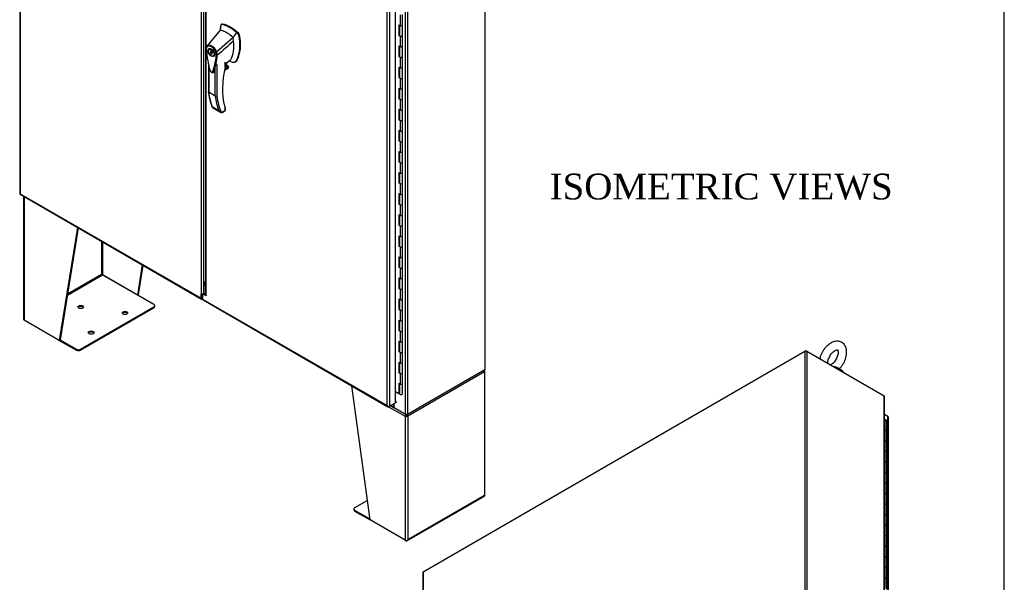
# Model space of a CAD drawing. Header units: inches. Extents: x 1 to 359, y -2 to 239.
# Tile 16 of 17: x 283 to 359, y 159 to 202. Entities that reach past the tile are written whole.
import ezdxf
from ezdxf.enums import TextEntityAlignment as Align

# ---------------------------------------------------------------- set-up
doc = ezdxf.new("R2010")
doc.units = ezdxf.units.IN
doc.header["$MEASUREMENT"] = 0
for name, color, linetype in [('COM50799-1', 7, 'Continuous'), ('COM52279', 7, 'Continuous'), ('COM54578-50', 7, 'Continuous'), ('COM54928-1', 7, 'Continuous'), ('COM56694-1', 7, 'Continuous'), ('COM71160-1', 7, 'Continuous'), ('COM71161-1', 7, 'Continuous'), ('Default', 7, 'Continuous'), ('GSK11033', 7, 'Continuous'), ('HAN13066', 7, 'Continuous'), ('SCS00680', 7, 'Continuous'), ('WAF25362', 7, 'Continuous')]:
    doc.layers.add(name, color=color, linetype=linetype)
doc.styles.add('SEACAD_Times_New_Roman', font='times.ttf')

# ---------------------------------------------------------------- blocks, each defined once
blk = doc.blocks.new('SE5')
at = {"layer": 'COM50799-1', "color": 7, "linetype": 'Continuous'}
for p, q in [((282.893, 231.351), (282.893, 188.845)), ((282.934, 231.254), (282.934, 188.825)), ((296.963, 222.849), (296.963, 181.031)), ((297.165, 181.133), (297.165, 222.58)), ((282.93, 188.779), (296.992, 180.661)), ((282.934, 188.825), (282.934, 188.825)), ((282.934, 188.825), (282.934, 188.825)), ((282.934, 188.825), (282.934, 188.825)), ((282.934, 188.825), (282.934, 188.825)), ((282.934, 188.825), (296.963, 180.726)), ((296.963, 180.726), (296.963, 181.031)), ((297.03, 180.765), (297.03, 181.044)), ((297.165, 181.133), (297.166, 181.135)), ((297.077, 180.675), (297.064, 180.668))]:
    blk.add_line(p, q, dxfattribs=at)
blk.add_arc((296.95, 181.326), 0.294, 272.48217, 312.78873, dxfattribs=at)
for centre, major_axis, start_param, end_param in [((283.036, 188.845), (0.143, 0), 3.141593, 3.27243), ((283.002, 188.903), (0.072, 0.124), 3.010756, 3.141593), ((297.064, 181.192), (-0.101, -0.175), 1.432071, 1.570796), ((297.064, 180.784), (0.072, 0.124), 2.356194, 3.926991)]:
    blk.add_ellipse(centre, major_axis=major_axis, ratio=0.57735, start_param=start_param, end_param=end_param, dxfattribs=at)
for points in [[(282.894, 188.834), (282.896, 188.831), (282.9, 188.829), (282.911, 188.827), (282.915, 188.826), (282.924, 188.825), (282.929, 188.825), (282.934, 188.825)], [(282.921, 188.786), (282.92, 188.789), (282.921, 188.794), (282.924, 188.804), (282.925, 188.808), (282.929, 188.816), (282.931, 188.82), (282.934, 188.825)]]:
    blk.add_open_spline(points, degree=3, knots=[0, 0, 0, 0, 0.5, 0.5, 0.75, 0.75, 1, 1, 1, 1], dxfattribs=at)
at = {"layer": 'COM54578-50', "color": 7, "linetype": 'Continuous'}
for p, q in [((312.376, 202.672), (312.376, 201.855)), ((312.576, 201.903), (312.576, 202.72)), ((312.294, 201.903), (312.294, 201.086)), ((312.294, 201.903), (312.376, 201.855)), ((312.338, 201.878), (312.338, 201.112)), ((312.342, 201.875), (312.342, 201.087)), ((312.576, 201.087), (312.576, 201.903)), ((312.338, 201.112), (312.294, 201.086)), ((312.294, 201.086), (312.376, 201.039)), ((312.338, 201.112), (312.342, 201.109)), ((312.376, 201.039), (312.376, 200.222)), ((312.576, 200.27), (312.576, 201.087)), ((312.294, 200.27), (312.294, 199.453)), ((312.294, 200.27), (312.376, 200.222)), ((312.338, 200.245), (312.338, 199.479)), ((312.342, 200.242), (312.342, 199.454)), ((312.576, 199.454), (312.576, 200.27)), ((312.338, 199.479), (312.294, 199.453)), ((312.294, 199.453), (312.376, 199.406)), ((312.338, 199.479), (312.342, 199.476)), ((312.376, 199.406), (312.376, 198.589)), ((312.576, 198.637), (312.576, 199.454)), ((312.294, 198.637), (312.294, 197.82)), ((312.294, 198.637), (312.376, 198.589)), ((312.338, 198.612), (312.338, 197.846)), ((312.342, 198.609), (312.342, 197.821)), ((312.576, 197.821), (312.576, 198.637)), ((312.338, 197.846), (312.294, 197.82)), ((312.294, 197.82), (312.376, 197.773)), ((312.338, 197.846), (312.342, 197.843)), ((312.376, 197.773), (312.376, 196.956)), ((312.576, 197.004), (312.576, 197.821)), ((312.294, 197.004), (312.294, 196.187)), ((312.294, 197.004), (312.376, 196.956)), ((312.338, 196.979), (312.338, 196.213)), ((312.342, 196.976), (312.342, 196.188)), ((312.576, 196.188), (312.576, 197.004)), ((312.338, 196.213), (312.294, 196.187)), ((312.294, 196.187), (312.376, 196.14)), ((312.338, 196.213), (312.342, 196.21)), ((312.576, 195.371), (312.576, 196.188)), ((312.376, 196.14), (312.376, 195.323)), ((312.294, 195.371), (312.294, 194.555)), ((312.294, 195.371), (312.376, 195.323)), ((312.338, 195.346), (312.338, 194.58)), ((312.342, 195.343), (312.342, 194.555)), ((312.576, 194.555), (312.576, 195.371)), ((312.338, 194.58), (312.294, 194.555)), ((312.294, 194.555), (312.376, 194.507)), ((312.338, 194.58), (312.342, 194.577)), ((312.376, 194.507), (312.376, 193.69)), ((312.576, 193.738), (312.576, 194.555)), ((312.294, 193.738), (312.294, 192.922)), ((312.294, 193.738), (312.376, 193.69)), ((312.338, 193.713), (312.338, 192.947)), ((312.342, 193.71), (312.342, 192.922)), ((312.576, 192.922), (312.576, 193.738)), ((312.338, 192.947), (312.294, 192.922)), ((312.294, 192.922), (312.376, 192.874)), ((312.338, 192.947), (312.342, 192.944)), ((312.376, 192.874), (312.376, 192.057)), ((312.576, 192.105), (312.576, 192.922)), ((312.294, 192.105), (312.294, 191.289)), ((312.294, 192.105), (312.376, 192.057)), ((312.338, 192.08), (312.338, 191.314)), ((312.342, 192.077), (312.342, 191.289)), ((312.576, 191.289), (312.576, 192.105)), ((312.338, 191.314), (312.294, 191.289)), ((312.294, 191.289), (312.376, 191.241)), ((312.338, 191.314), (312.342, 191.311)), ((312.376, 191.241), (312.376, 190.424)), ((312.576, 190.472), (312.576, 191.289)), ((312.294, 190.472), (312.294, 189.656)), ((312.294, 190.472), (312.376, 190.424)), ((312.338, 190.447), (312.338, 189.681)), ((312.342, 190.444), (312.342, 189.656)), ((312.576, 189.656), (312.576, 190.472)), ((312.338, 189.681), (312.294, 189.656)), ((312.294, 189.656), (312.376, 189.608)), ((312.338, 189.681), (312.342, 189.678)), ((312.376, 189.608), (312.376, 188.791)), ((312.576, 188.839), (312.576, 189.656)), ((312.294, 188.839), (312.294, 188.023)), ((312.294, 188.839), (312.376, 188.791)), ((312.338, 188.814), (312.338, 188.048)), ((312.342, 188.811), (312.342, 188.023)), ((312.576, 188.023), (312.576, 188.839)), ((312.338, 188.048), (312.294, 188.023)), ((312.294, 188.023), (312.376, 187.975)), ((312.338, 188.048), (312.342, 188.045)), ((312.376, 187.975), (312.376, 187.158)), ((312.576, 187.206), (312.576, 188.023)), ((312.294, 187.206), (312.294, 186.39)), ((312.294, 187.206), (312.376, 187.158)), ((312.338, 187.181), (312.338, 186.415)), ((312.342, 187.178), (312.342, 186.39)), ((312.576, 186.39), (312.576, 187.206)), ((312.338, 186.415), (312.294, 186.39)), ((312.294, 186.39), (312.376, 186.342)), ((312.338, 186.415), (312.342, 186.412)), ((312.376, 186.342), (312.376, 185.525)), ((312.576, 185.573), (312.576, 186.39)), ((312.294, 185.573), (312.294, 184.757)), ((312.294, 185.573), (312.376, 185.525)), ((312.338, 185.548), (312.338, 184.782)), ((312.342, 185.545), (312.342, 184.757)), ((312.576, 184.757), (312.576, 185.573)), ((312.338, 184.782), (312.294, 184.757)), ((312.294, 184.757), (312.376, 184.709)), ((312.338, 184.782), (312.342, 184.779)), ((312.576, 183.94), (312.576, 184.757)), ((312.376, 184.709), (312.376, 183.892)), ((312.294, 183.94), (312.294, 183.124)), ((312.294, 183.94), (312.376, 183.892)), ((312.338, 183.915), (312.338, 183.149)), ((312.342, 183.912), (312.342, 183.124)), ((312.576, 183.124), (312.576, 183.94)), ((312.338, 183.149), (312.294, 183.124)), ((312.294, 183.124), (312.376, 183.076)), ((312.338, 183.149), (312.342, 183.146)), ((312.376, 183.076), (312.376, 182.259)), ((312.576, 182.307), (312.576, 183.124)), ((312.294, 182.307), (312.294, 181.491)), ((312.294, 182.307), (312.376, 182.259)), ((312.338, 182.282), (312.338, 181.516)), ((312.342, 182.279), (312.342, 181.491)), ((312.576, 181.491), (312.576, 182.307)), ((312.338, 181.516), (312.294, 181.491)), ((312.294, 181.491), (312.376, 181.443)), ((312.338, 181.516), (312.342, 181.513)), ((312.376, 181.443), (312.376, 180.626)), ((312.576, 180.674), (312.576, 181.491)), ((312.294, 180.674), (312.294, 179.858)), ((312.294, 180.674), (312.376, 180.626)), ((312.338, 180.649), (312.338, 179.883)), ((312.342, 180.646), (312.342, 179.858)), ((312.576, 179.858), (312.576, 180.674)), ((312.338, 179.883), (312.294, 179.858)), ((312.294, 179.858), (312.376, 179.81)), ((312.338, 179.883), (312.342, 179.88)), ((312.376, 179.81), (312.376, 178.993)), ((312.576, 179.041), (312.576, 179.858)), ((312.294, 179.041), (312.294, 178.225)), ((312.294, 179.041), (312.376, 178.993)), ((312.338, 179.016), (312.338, 178.25)), ((312.342, 179.013), (312.342, 178.225)), ((312.576, 178.225), (312.576, 179.041)), ((312.338, 178.25), (312.294, 178.225)), ((312.294, 178.225), (312.376, 178.177)), ((312.338, 178.25), (312.342, 178.247)), ((312.376, 178.177), (312.376, 177.361)), ((312.576, 177.408), (312.576, 178.225)), ((312.294, 177.408), (312.294, 176.592)), ((312.294, 177.408), (312.376, 177.361)), ((312.338, 177.383), (312.338, 176.617)), ((312.342, 177.38), (312.342, 176.592)), ((312.576, 176.592), (312.576, 177.408)), ((312.338, 176.617), (312.294, 176.592)), ((312.294, 176.592), (312.376, 176.544)), ((312.338, 176.617), (312.342, 176.614)), ((312.376, 176.544), (312.376, 175.728)), ((312.576, 175.775), (312.576, 176.592)), ((312.294, 175.775), (312.294, 174.959)), ((312.294, 175.775), (312.376, 175.728)), ((312.338, 175.75), (312.338, 174.984)), ((312.342, 175.747), (312.342, 174.959)), ((312.576, 174.959), (312.576, 175.775)), ((312.338, 174.984), (312.294, 174.959)), ((312.294, 174.959), (312.376, 174.911)), ((312.338, 174.984), (312.342, 174.981)), ((312.376, 174.911), (312.376, 174.095)), ((312.576, 174.142), (312.576, 174.959)), ((312.294, 174.142), (312.294, 173.326)), ((312.294, 174.142), (312.376, 174.095)), ((312.338, 174.117), (312.338, 173.351)), ((312.342, 174.114), (312.342, 173.326)), ((312.576, 173.326), (312.576, 174.142)), ((312.294, 173.326), (312.033, 173.476)), ((312.338, 173.351), (312.294, 173.326)), ((312.342, 173.586), (312.338, 173.589))]:
    blk.add_line(p, q, dxfattribs=at)
for centre, start_param in [((312.459, 201.903), 0.785398), ((312.459, 201.903), 0.785398), ((312.459, 201.087), 0), ((312.459, 201.087), 0.785398), ((312.459, 200.27), 0.785398), ((312.459, 200.27), 0.785398), ((312.459, 199.454), 0), ((312.459, 199.454), 0.785398), ((312.459, 198.637), 0.785398), ((312.459, 198.637), 0.785398), ((312.459, 197.821), 0), ((312.459, 197.821), 0.785398), ((312.459, 197.004), 0.785398), ((312.459, 197.004), 0.785398), ((312.459, 196.188), 0), ((312.459, 196.188), 0.785398), ((312.459, 195.371), 0.785398), ((312.459, 195.371), 0.785398), ((312.459, 194.555), 0), ((312.459, 194.555), 0.785398), ((312.459, 193.738), 0.785398), ((312.459, 193.738), 0.785398), ((312.459, 192.922), 0), ((312.459, 192.922), 0.785398), ((312.459, 192.105), 0.785398), ((312.459, 192.105), 0.785398), ((312.459, 191.289), 0), ((312.459, 191.289), 0.785398), ((312.459, 190.472), 0.785398), ((312.459, 190.472), 0.785398), ((312.459, 189.656), 0), ((312.459, 189.656), 0.785398), ((312.459, 188.839), 0.785398), ((312.459, 188.839), 0.785398), ((312.459, 188.023), 0), ((312.459, 188.023), 0.785398), ((312.459, 187.206), 0.785398), ((312.459, 187.206), 0.785398), ((312.459, 186.39), 0), ((312.459, 186.39), 0.785398), ((312.459, 185.573), 0.785398), ((312.459, 185.573), 0.785398), ((312.459, 184.757), 0), ((312.459, 184.757), 0.785398), ((312.459, 183.94), 0.785398), ((312.459, 183.94), 0.785398), ((312.459, 183.124), 0), ((312.459, 183.124), 0.785398), ((312.459, 182.307), 0.785398), ((312.459, 182.307), 0.785398), ((312.459, 181.491), 0), ((312.459, 181.491), 0.785398), ((312.459, 180.674), 0.785398), ((312.459, 180.674), 0.785398), ((312.459, 179.858), 0), ((312.459, 179.858), 0.785398), ((312.459, 179.041), 0.785398), ((312.459, 179.041), 0.785398), ((312.459, 178.225), 0), ((312.459, 178.225), 0.785398), ((312.459, 177.408), 0.785398), ((312.459, 177.408), 0.785398), ((312.459, 176.592), 0), ((312.459, 176.592), 0.785398), ((312.459, 175.775), 0.785398), ((312.459, 175.775), 0.785398), ((312.459, 174.959), 0), ((312.459, 174.959), 0.785398), ((312.459, 174.142), 0.785398), ((312.459, 174.142), 0.785398), ((312.459, 173.326), 0)]:
    blk.add_ellipse(centre, major_axis=(-0.117, 0), ratio=0.57735, start_param=start_param, end_param=3.141593, dxfattribs=at)
at = {"layer": 'COM54928-1', "color": 7, "linetype": 'Continuous'}
for p, q in [((283.195, 188.626), (283.195, 179.094)), ((283.237, 188.602), (283.237, 179.036)), ((287.373, 186.214), (285.964, 177.461)), ((287.429, 186.182), (286.032, 177.5)), ((289.246, 185.133), (289.246, 182.583)), ((289.313, 185.094), (289.313, 182.544)), ((292.041, 180.969), (292.416, 183.303)), ((292.108, 181.008), (292.472, 183.27)), ((286.59, 180.971), (289.313, 182.543)), ((286.604, 181.058), (289.246, 182.583)), ((289.313, 182.544), (292.041, 180.969)), ((293.299, 180.242), (289.313, 182.543)), ((292.041, 180.969), (292.108, 181.008)), ((293.363, 180.075), (293.363, 180.153)), ((287.601, 176.773), (293.299, 180.063)), ((287.601, 176.696), (293.299, 179.985)), ((293.299, 179.985), (293.299, 180.063)), ((285.964, 177.461), (283.237, 179.036)), ((286.032, 177.5), (285.964, 177.461)), ((285.964, 177.461), (287.29, 176.696)), ((286.032, 177.5), (287.29, 176.773)), ((287.29, 176.696), (287.29, 176.773)), ((287.601, 176.773), (287.601, 176.696)), ((318.921, 175.014), (312.98, 171.584)), ((318.885, 175.11), (318.921, 175.131)), ((318.921, 175.131), (318.921, 175.131)), ((318.921, 175.014), (318.921, 165.45)), ((318.963, 165.469), (318.963, 175.072)), ((310.05, 163.555), (308.642, 173.935)), ((311.495, 172.325), (312.778, 171.584)), ((312.845, 171.623), (312.778, 171.584)), ((312.778, 171.584), (312.778, 161.98)), ((312.778, 171.584), (312.778, 171.584)), ((312.852, 171.651), (312.799, 171.667)), ((312.845, 171.623), (312.845, 171.623)), ((312.906, 171.651), (312.959, 171.667)), ((312.913, 171.623), (312.98, 171.584)), ((312.98, 171.584), (312.98, 162.019)), ((309.845, 165.069), (308.859, 164.5)), ((312.916, 161.934), (318.925, 165.404)), ((318.921, 165.45), (312.98, 162.019)), ((308.795, 164.41), (308.795, 164.332)), ((308.859, 164.32), (310.039, 163.639)), ((308.859, 164.32), (308.859, 164.243)), ((308.859, 164.243), (310.05, 163.555)), ((312.778, 161.98), (310.05, 163.555)), ((312.778, 161.98), (312.845, 161.942)), ((312.94, 161.964), (312.94, 161.964))]:
    blk.add_line(p, q, dxfattribs=at)
for centre, radius, start, end in [((318.715, 174.911), 0.263, 45.1814, 61.76862), ((313.064, 171.641), 0.267, 158.09453, 174.28289), ((312.955, 171.719), 0.118, 177.20987, 195.45885), ((313.3, 171.793), 0.47, 190.79084, 197.62229), ((312.458, 171.793), 0.47, 342.37773, 349.20914), ((312.802, 171.719), 0.118, 344.54115, 2.59236), ((312.693, 171.641), 0.267, 5.71709, 21.89019)]:
    blk.add_arc(centre, radius, start, end, dxfattribs=at)
for centre, major_axis, ratio, start_param, end_param in [((289.279, 182.563), (0.048, -0.0277), 0.000711, 0.785808, 2.356604), ((289.279, 182.563), (0.048, -0.0277), 0.000711, 3.926581, 5.497377), ((293.143, 180.153), (-0.22, 0), 0.57735, 2.356194, 3.926991), ((287.622, 179.973), (-0.219, 0), 0.57735, 3.454092, 5.970686), ((291.057, 179.508), (-0.218, 0), 0.57735, 3.454092, 5.970686), ((293.143, 180.075), (-0.22, 0), 0.57735, 2.356194, 3.141593), ((283.338, 179.094), (0.143, 0), 0.57735, 3.141593, 3.926991), ((288.428, 177.99), (-0.219, 0), 0.57735, 3.454092, 5.970686), ((287.446, 176.863), (-0.22, 0), 0.57735, 0.785398, 2.356194), ((287.446, 176.785), (0.22, 0), 0.57735, 3.926991, 5.497787), ((318.82, 175.072), (0.072, -0.124), 0.57735, 0.785398, 1.44136), ((318.82, 175.072), (0.072, 0.124), 0.57735, 5.497787, 6.024791), ((318.82, 175.072), (-0.143, 0), 0.57735, 2.356194, 3.926991), ((312.879, 171.642), (-0.072, -0.124), 0.57735, 4.841825, 5.497787), ((312.879, 171.642), (-0.143, 0), 0.57735, 0.785398, 2.356194), ((312.879, 171.642), (-0.024, -0.0416), 0.57735, 4.841825, 5.497787), ((312.879, 171.642), (-0.048, 0), 0.57735, 0.785398, 2.356194), ((312.879, 171.642), (0.024, -0.0416), 0.57735, 0.785398, 1.44136), ((312.879, 171.642), (0.072, -0.124), 0.57735, 0.785398, 1.44136), ((318.82, 165.508), (0.143, -0.082), 0.000711, -0.784988, -0.442678), ((318.82, 165.508), (0.143, -0.083), 0.000711, 0.442678, 0.784988), ((318.854, 165.527), (-0.071, 0.124), 0.57735, 3.141593, 3.58468), ((318.82, 165.469), (-0.143, 0), 0.57735, 2.698505, 3.141593), ((309.015, 164.41), (0.22, 0), 0.57735, 2.356194, 3.926991), ((309.015, 164.332), (0.22, 0), 0.57735, 3.141593, 3.926991), ((312.879, 162.039), (-0.143, 0), 0.57735, 0.785398, 2.013884), ((312.845, 162.058), (-0.071, 0.124), 0.57735, 2.356194, 3.58468), ((312.879, 162.078), (-0.101, -0.175), 0.577824, 1.228897, 1.571207), ((312.879, 162.078), (-0.101, -0.175), 0.577824, 1.228075, 1.570385)]:
    blk.add_ellipse(centre, major_axis=major_axis, ratio=ratio, start_param=start_param, end_param=end_param, dxfattribs=at)
for centre in [(287.622, 180.051), (291.057, 179.585), (288.428, 178.067)]:
    blk.add_ellipse(centre, major_axis=(-0.218, 0), ratio=0.57735, dxfattribs=at)
at = {"layer": 'COM56694-1', "color": 7, "linetype": 'Continuous'}
for p, q in [((297.3, 222.535), (297.3, 181.025)), ((297.342, 200.022), (297.342, 222.523)), ((311.37, 172.408), (311.37, 214.836)), ((311.572, 214.876), (311.572, 172.369)), ((312.033, 172.635), (312.033, 215.142)), ((297.342, 180.92), (297.342, 199.988)), ((297.165, 181.022), (297.077, 180.971)), ((297.077, 180.971), (297.077, 180.66)), ((297.232, 181.06), (297.165, 181.022)), ((297.342, 180.92), (297.165, 181.022)), ((297.301, 181.021), (297.232, 181.06)), ((297.077, 180.66), (311.37, 172.408)), ((297.106, 180.595), (311.433, 172.323)), ((311.572, 172.369), (312.033, 172.635)), ((312.033, 172.751), (312.067, 172.732)), ((312.067, 172.732), (312.033, 172.713)), ((312.067, 172.654), (312.033, 172.635)), ((312.067, 172.654), (312.067, 172.732)), ((311.37, 172.408), (311.37, 172.408)), ((311.37, 172.408), (311.37, 172.408)), ((311.37, 172.408), (311.37, 172.408)), ((311.37, 172.408), (311.37, 172.408)), ((311.37, 172.408), (311.37, 172.408)), ((311.44, 172.352), (311.425, 172.329)), ((311.572, 172.369), (311.505, 172.33))]:
    blk.add_line(p, q, dxfattribs=at)
for centre, radius, start, end in [((297.454, 181.025), 0.154, 180, 223.04754), ((311.565, 172.579), 0.26, 221.3936, 244.29429), ((311.53, 172.461), 0.169, 198.56886, 231.33198)]:
    blk.add_arc(centre, radius, start, end, dxfattribs=at)
for centre, major_axis, start_param, end_param in [((297.178, 180.719), (0.072, 0.124), 2.356194, 3.141593), ((311.505, 172.447), (0.072, 0.124), 3.010756, 3.926991), ((311.471, 172.427), (0.143, 0), 4.581552, 5.497787)]:
    blk.add_ellipse(centre, major_axis=major_axis, ratio=0.57735, start_param=start_param, end_param=end_param, dxfattribs=at)
at = {"layer": 'COM71160-1', "color": 7, "linetype": 'Continuous'}
for p, q in [((318.946, 219.279), (318.946, 175.204)), ((318.977, 175.248), (318.977, 219.323)), ((312.803, 171.745), (312.803, 215.821)), ((312.955, 215.821), (312.955, 171.745)), ((312.955, 171.745), (318.946, 175.204)), ((311.928, 172.25), (311.928, 172.574)), ((311.928, 172.25), (312.803, 171.745))]:
    blk.add_line(p, q, dxfattribs=at)
for centre, major_axis, start_param, end_param in [((318.869, 175.248), (-0.108, 0), 2.356194, 3.141593), ((312.879, 171.789), (0.108, 0), 3.926991, 5.497787)]:
    blk.add_ellipse(centre, major_axis=major_axis, ratio=0.57735, start_param=start_param, end_param=end_param, dxfattribs=at)
at = {"layer": 'COM71161-1', "color": 7, "linetype": 'Continuous'}
for p, q in [((311.907, 172.292), (311.907, 172.562)), ((311.641, 172.409), (311.929, 172.243)), ((311.673, 172.427), (311.907, 172.292)), ((312.879, 171.701), (312.803, 171.745)), ((312.955, 171.745), (312.879, 171.701)), ((312.879, 171.727), (312.879, 171.701))]:
    blk.add_line(p, q, dxfattribs=at)
blk.add_ellipse((311.983, 172.336), major_axis=(0.054, 0.0935), ratio=0.57735, start_param=2.356194, end_param=3.48143, dxfattribs=at)
at = {"layer": 'GSK11033', "color": 7, "linetype": 'Continuous'}
for p, q in [((297.3, 182.085), (297.166, 181.787)), ((297.166, 181.787), (297.3, 181.71)), ((297.166, 181.787), (297.166, 181.135)), ((297.132, 181.095), (297.132, 181.003))]:
    blk.add_line(p, q, dxfattribs=at)
at = {"layer": 'HAN13066', "color": 7, "linetype": 'Continuous'}
for p, q in [((298.483, 201.849), (298.433, 201.502)), ((298.493, 201.891), (298.483, 201.849)), ((298.573, 201.958), (298.514, 201.924)), ((298.548, 201.93), (298.605, 201.963)), ((298.433, 201.502), (297.427, 200.279)), ((299.433, 200.925), (298.16, 199.789)), ((299.819, 201.196), (299.692, 201.318)), ((299.819, 201.196), (299.876, 201.229)), ((299.874, 201.094), (299.931, 201.127)), ((297.426, 200.278), (297.399, 200.245)), ((297.683, 200.073), (297.595, 200.022)), ((297.776, 199.928), (297.714, 199.963)), ((297.714, 199.963), (297.714, 199.853)), ((297.714, 199.853), (297.776, 199.889)), ((297.802, 199.757), (297.714, 199.706)), ((297.802, 199.729), (297.714, 199.678)), ((297.714, 199.706), (297.714, 199.678)), ((297.714, 199.678), (297.776, 199.642)), ((297.776, 199.817), (297.776, 199.928)), ((297.776, 199.671), (297.808, 199.689)), ((297.776, 199.642), (297.776, 199.671)), ((297.802, 199.757), (297.802, 199.729)), ((297.802, 199.729), (297.815, 199.721)), ((297.895, 199.502), (297.983, 199.553)), ((298.211, 199.554), (298.213, 199.555)), ((297.517, 198.918), (297.517, 196.73)), ((297.543, 198.785), (297.543, 196.692)), ((298.059, 196.394), (298.059, 198.574)), ((298.187, 198.829), (298.187, 196.398)), ((298.768, 198.387), (299.036, 198.542)), ((298.77, 198.399), (299.068, 198.57)), ((299.096, 198.64), (298.783, 198.459)), ((298.796, 198.515), (299.078, 198.678)), ((298.829, 198.661), (298.947, 198.729)), ((298.83, 198.665), (298.83, 199.006)), ((298.848, 198.907), (299.22, 199.175)), ((298.848, 198.689), (298.848, 198.987)), ((298.947, 198.729), (298.947, 198.978)), ((298.956, 198.741), (298.956, 198.984)), ((299.078, 198.678), (298.956, 198.748)), ((299.598, 199.044), (299.657, 199.078)), ((299.706, 199.158), (299.762, 199.19)), ((298.059, 196.394), (297.543, 196.692)), ((297.808, 195.57), (298.324, 195.272)), ((297.836, 195.499), (298.462, 195.137)), ((298.824, 195.523), (298.785, 195.658)), ((298.809, 195.281), (298.809, 195.48)), ((298.835, 195.301), (298.835, 195.462)), ((298.521, 195.115), (298.809, 195.281)), ((298.591, 195.125), (298.805, 195.249))]:
    blk.add_line(p, q, dxfattribs=at)
for centre, radius, start, end in [((298.54, 201.883), 0.0478, 80.57156, 170.09371), ((296.973, 200.371), 2.99, 336.06491, 13.99549), ((299.669, 201.05), 0.21, 12.12422, 44.31154), ((297.691, 200.069), 0.337, 153.45406, 184.20608), ((297.678, 200.014), 0.32, 141.11203, 182.47497), ((297.691, 200.069), 0.337, 141.55217, 146.85821), ((293.241, 199.918), 4.984, 340.56542, 355.82537), ((298.082, 199.952), 0.181, 272.98106, 295.53925), ((297.423, 199.54), 0.708, 1.4293, 19.06819), ((298.175, 199.639), 0.0931, 241.17241, 292.54547), ((297.457, 199.514), 0.755, 2.98151, 21.32136), ((298.788, 198.689), 0.06, 346.46287, 0), ((298.974, 198.643), 0.119, 301.76301, 322.50066), ((299.058, 198.645), 0.0385, 352.48421, 59.47215), ((297.835, 195.956), 3.418, 65.17768, 67.5781), ((301.923, 197.186), 4.43, 185.83924, 201.99929), ((298.119, 196.512), 0.133, 243.40997, 300.79876), ((298.634, 195.454), 0.36, 210.45213, 251.46621), ((298.376, 195.178), 0.158, 335.6435, 336.40064), ((298.775, 195.301), 0.06, 300, 0)]:
    blk.add_arc(centre, radius, start, end, dxfattribs=at)
for centre, major_axis, ratio, start_param, end_param in [((301.044, 199.674), (-1.861, 3.223), 0.57735, 0.554197, 0.654252), ((299.184, 199.585), (-1.292, 2.238), 0.57735, 5.216072, 5.852948), ((298.635, 201.849), (0.062, -0.108), 0.57735, 2.711356, 3.141593), ((299.24, 199.617), (-1.292, 2.238), 0.57735, 5.142626, 5.852948), ((298.933, 199.44), (-1.142, 1.979), 0.57735, -0.49151, -0.47064), ((298.933, 199.44), (-1.142, 1.979), 0.57735, -0.533193, -0.49151), ((298.933, 199.44), (-1.142, 1.979), 0.57735, 5.183029, 5.749992), ((297.072, 201.678), (1.711, -2.963), 0.57735, 0.961917, 1.005578), ((297.072, 201.678), (1.711, -2.963), 0.57735, 0.934083, 0.961917), ((297.38, 201.855), (1.861, -3.223), 0.57735, 0.347274, 1.032882), ((299.845, 201.151), (0.063, -0.108), 0.57735, 1.032882, 2.001033), ((297.833, 199.813), (0.175, -0.303), 0.57735, 3.396895, 3.682808), ((297.072, 201.678), (1.711, -2.963), 0.57735, 0.347274, 0.9125), ((297.072, 201.678), (1.711, -2.963), 0.57735, 0.9125, 0.934083), ((297.745, 199.762), (0.05, -0.0866), 0.57735, 2.809011, 5.044971), ((297.833, 199.813), (0.05, -0.0866), 0.57735, 3.474174, 5.044971), ((297.745, 199.762), (-0.05, 0.0866), 0.57735, 2.809011, 5.044971), ((297.833, 199.813), (0.175, -0.303), 0.57735, 5.74197, 6.027883), ((298.975, 199.55), (-0.225, 0.39), 0.57735, 3.22248, 3.488867), ((303.189, 199.556), (-3.239, -5.609), 0.57735, 5.185461, 5.762873), ((298.788, 198.689), (-0.06, 0), 0.57735, 2.356194, 3.141593), ((298.788, 198.689), (-0.0583, 0.014), 0.372014, 2.470308, 3.141593), ((298.783, 198.801), (-0.101, -0.175), 0.57735, 1.252561, 2.851005), ((298.773, 198.807), (-0.094, -0.162), 0.57735, 1.387509, 2.781229), ((298.926, 198.741), (-0.03, 0), 0.57735, 2.356194, 3.141593), ((299.01, 198.615), (-0.062, -0.108), 0.57735, 1.492881, 2.113829), ((299.226, 199.695), (0.375, -0.65), 0.57735, -0.71714, -0.516378), ((299.226, 199.695), (-0.375, 0.65), 0.57735, 2.625215, 3.488867), ((299.282, 199.728), (-0.375, 0.65), 0.57735, 3.141593, 3.488867), ((302.734, 200.452), (-3.7, -6.408), 0.57735, -0.658671, -0.441314), ((303.25, 200.154), (-3.7, -6.408), 0.57735, -0.658671, -0.441314), ((303.313, 200.117), (-3.655, -6.33), 0.57735, 5.625294, 5.881649), ((303.189, 199.556), (-3.239, -5.609), 0.57735, -0.520312, -0.488515), ((298.767, 195.505), (-0.0573, -0.0179), 0.720992, 2.15675, 3.142455), ((298.745, 195.318), (-0.0623, 0.0676), 0.368973, 3.059018, 3.844416), ((298.745, 195.318), (-0.0897, 0.0201), 0.368973, 2.438769, 3.224167)]:
    blk.add_ellipse(centre, major_axis=major_axis, ratio=ratio, start_param=start_param, end_param=end_param, dxfattribs=at)
for major_axis in [(0.175, -0.303), (0.15, -0.26)]:
    blk.add_ellipse((297.745, 199.762), major_axis=major_axis, ratio=0.57735, dxfattribs=at)
for points in [[(298.436, 201.577), (298.432, 201.549), (298.428, 201.52), (298.424, 201.492)], [(299.692, 201.318), (299.605, 201.187), (299.519, 201.056), (299.433, 200.925)], [(299.472, 200.646), (299.052, 200.282), (298.632, 199.919), (298.213, 199.555)], [(297.942, 198.259), (297.937, 198.243), (297.928, 198.231), (297.917, 198.222)]]:
    blk.add_open_spline(points, degree=3, dxfattribs=at)
for points, knots in [([(297.355, 200.044), (297.35, 200.041), (297.346, 200.038), (297.342, 200.03), (297.341, 200.026), (297.341, 200.019), (297.342, 200.018), (297.344, 200.014), (297.345, 200.012), (297.348, 200.008), (297.35, 200.006), (297.354, 200.003), (297.356, 200.002), (297.359, 200)], [0, 0, 0, 0, 0.25, 0.25, 0.5, 0.5, 0.625, 0.625, 0.75, 0.75, 0.875, 0.875, 1, 1, 1, 1]), ([(297.359, 200), (297.379, 199.714), (297.416, 199.422), (297.497, 198.976), (297.528, 198.825), (297.581, 198.598), (297.6, 198.522), (297.626, 198.426), (297.631, 198.407), (297.645, 198.368), (297.654, 198.349), (297.688, 198.296), (297.717, 198.267), (297.76, 198.243), (297.773, 198.238), (297.786, 198.236)], [0, 0, 0, 0, 0.25, 0.25, 0.375, 0.375, 0.4375, 0.4375, 0.453125, 0.453125, 0.46875, 0.46875, 0.5, 0.5, 0.5136452, 0.5136452, 0.5136452, 0.5136452]), ([(297.427, 200.279), (297.42, 200.271), (297.417, 200.26), (297.418, 200.237), (297.422, 200.225), (297.429, 200.215)], [0, 0, 0, 0, 0.5, 0.5, 1, 1, 1, 1]), ([(297.427, 200.279), (297.449, 200.3), (297.475, 200.316), (297.532, 200.336), (297.563, 200.34), (297.63, 200.336), (297.666, 200.329), (297.738, 200.302), (297.775, 200.282), (297.847, 200.234), (297.883, 200.204), (297.952, 200.137), (297.985, 200.099), (298.046, 200.018), (298.073, 199.974), (298.122, 199.883), (298.143, 199.836), (298.16, 199.789)], [0, 0, 0, 0, 0.125, 0.125, 0.25, 0.25, 0.375, 0.375, 0.5, 0.5, 0.625, 0.625, 0.75, 0.75, 0.875, 0.875, 1, 1, 1, 1]), ([(298.092, 199.771), (298.076, 199.814), (298.058, 199.856), (298.03, 199.907), (298.024, 199.918), (298.012, 199.938), (298.006, 199.948), (297.987, 199.977), (297.974, 199.996), (297.947, 200.033), (297.932, 200.051), (297.91, 200.076), (297.903, 200.085), (297.887, 200.101), (297.88, 200.109), (297.841, 200.147), (297.808, 200.173), (297.742, 200.217), (297.709, 200.234), (297.669, 200.25), (297.661, 200.253), (297.644, 200.257), (297.636, 200.26), (297.613, 200.265), (297.597, 200.267), (297.567, 200.269), (297.553, 200.268), (297.525, 200.265), (297.511, 200.261), (297.472, 200.248), (297.449, 200.234), (297.429, 200.215)], [0, 0, 0, 0, 0.125, 0.125, 0.15625, 0.15625, 0.1875, 0.1875, 0.25, 0.25, 0.3125, 0.3125, 0.34375, 0.34375, 0.375, 0.375, 0.5, 0.5, 0.625, 0.625, 0.65625, 0.65625, 0.6875, 0.6875, 0.75, 0.75, 0.8125, 0.8125, 0.875, 0.875, 1, 1, 1, 1]), ([(297.786, 198.236), (297.801, 198.232), (297.816, 198.234), (297.839, 198.245), (297.849, 198.253), (297.862, 198.277), (297.866, 198.291), (297.891, 198.357), (297.91, 198.412), (297.962, 198.578), (297.993, 198.693), (298.073, 199.046), (298.11, 199.295), (298.13, 199.558)], [0.5136452, 0.5136452, 0.5136452, 0.5136452, 0.53125, 0.53125, 0.546875, 0.546875, 0.5625, 0.5625, 0.625, 0.625, 0.75, 0.75, 1, 1, 1, 1]), ([(297.792, 198.21), (297.795, 198.208), (297.815, 198.196), (297.857, 198.197), (297.9, 198.207), (297.913, 198.221), (297.916, 198.224)], [0, 0, 0, 0, 0.068037, 0.517525, 0.917429, 1, 1, 1, 1]), ([(297.543, 196.692), (297.539, 196.694), (297.535, 196.697), (297.529, 196.703), (297.526, 196.706), (297.521, 196.712), (297.52, 196.716), (297.517, 196.723), (297.517, 196.726), (297.517, 196.73)], [0, 0, 0, 0, 0.125, 0.125, 0.25, 0.25, 0.375, 0.375, 0.4994523, 0.4994523, 0.4994523, 0.4994523]), ([(297.812, 195.524), (297.81, 195.529), (297.809, 195.533), (297.807, 195.543), (297.807, 195.548), (297.807, 195.559), (297.807, 195.564), (297.808, 195.57)], [0.6117466, 0.6117466, 0.6117466, 0.6117466, 0.75, 0.75, 0.875, 0.875, 1, 1, 1, 1]), ([(298.835, 195.461), (298.835, 195.462), (298.835, 195.462), (298.834, 195.463), (298.831, 195.465), (298.822, 195.471), (298.816, 195.475), (298.809, 195.48)], [0.4406417, 0.4406417, 0.4406417, 0.4406417, 0.5, 0.5, 0.75, 0.75, 1, 1, 1, 1]), ([(298.835, 195.462), (298.835, 195.462), (298.836, 195.467), (298.833, 195.488), (298.829, 195.506), (298.823, 195.523)], [0, 0, 0, 0, 0.010769, 0.221303, 1, 1, 1, 1]), ([(298.52, 195.113), (298.535, 195.11), (298.549, 195.11), (298.567, 195.114), (298.573, 195.116), (298.583, 195.12), (298.586, 195.122), (298.59, 195.124)], [0, 0, 0, 0, 0.25, 0.25, 0.375, 0.375, 0.4533737, 0.4533737, 0.4533737, 0.4533737])]:
    blk.add_open_spline(points, degree=3, knots=knots, dxfattribs=at)
blk = doc.blocks.new('SE6')
at = {"layer": 'COM50799-1', "color": 7, "linetype": 'Continuous'}
for p, q in [((350.192, 171.573), (349.945, 171.716)), ((350.192, 129.067), (350.192, 171.573)), ((350.234, 129.008), (350.234, 171.515))]:
    blk.add_line(p, q, dxfattribs=at)
blk.add_ellipse((350.091, 171.515), major_axis=(-0.143, 0), ratio=0.57735, start_param=3.141593, end_param=3.926991, dxfattribs=at)
at = {"layer": 'COM52279', "color": 7, "linetype": 'Continuous'}
for p, q in [((343.771, 176.615), (343.847, 176.659)), ((343.847, 176.659), (343.923, 176.615)), ((343.847, 176.633), (343.847, 176.659))]:
    blk.add_line(p, q, dxfattribs=at)
at = {"layer": 'COM54578-50', "color": 7, "linetype": 'Continuous'}
for p, q in [((349.945, 171.312), (349.986, 171.312)), ((349.986, 170.495), (349.986, 171.312)), ((350.108, 170.428), (350.108, 171.244)), ((349.986, 169.679), (349.986, 170.495)), ((350.108, 169.611), (350.108, 170.428)), ((349.986, 168.862), (349.986, 169.679)), ((350.108, 168.795), (350.108, 169.611)), ((349.986, 168.046), (349.986, 168.862)), ((350.108, 167.978), (350.108, 168.795)), ((349.986, 167.229), (349.986, 168.046)), ((350.108, 167.162), (350.108, 167.978)), ((349.986, 166.413), (349.986, 167.229)), ((349.986, 165.596), (349.986, 166.413)), ((350.108, 166.345), (350.108, 167.162)), ((350.108, 165.529), (350.108, 166.345)), ((349.986, 164.78), (349.986, 165.596)), ((350.108, 164.712), (350.108, 165.529)), ((349.986, 163.963), (349.986, 164.78)), ((350.108, 163.896), (350.108, 164.712)), ((349.986, 163.147), (349.986, 163.963)), ((350.108, 163.079), (350.108, 163.896)), ((349.986, 162.33), (349.986, 163.147)), ((350.108, 162.263), (350.108, 163.079)), ((349.986, 161.514), (349.986, 162.33)), ((350.108, 161.446), (350.108, 162.263)), ((349.986, 160.697), (349.986, 161.514)), ((350.108, 160.63), (350.108, 161.446)), ((349.986, 159.881), (349.986, 160.697)), ((350.108, 159.813), (350.108, 160.63)), ((349.986, 159.064), (349.986, 159.881)), ((350.108, 158.997), (350.108, 159.813)), ((349.986, 158.248), (349.986, 159.064)), ((350.108, 158.18), (350.108, 158.997))]:
    blk.add_line(p, q, dxfattribs=at)
for centre, major_axis, start_param, end_param in [((349.991, 171.244), (-0.117, 0), 3.141593, 4.757906), ((349.991, 171.283), (-0.05, 0), 4.601832, 4.821314), ((349.991, 170.428), (0.117, 0), 0, 1.974609), ((349.991, 170.428), (-0.117, 0), 3.141593, 4.757906), ((349.991, 169.611), (0.117, 0), 0, 1.974609), ((349.991, 169.611), (-0.117, 0), 3.141593, 4.757906), ((349.991, 168.795), (0.117, 0), 0, 1.974609), ((349.991, 168.795), (-0.117, 0), 3.141593, 4.757906), ((349.991, 167.978), (0.117, 0), 0, 1.974609), ((349.991, 167.978), (-0.117, 0), 3.141593, 4.757906), ((349.991, 167.162), (0.117, 0), 0, 1.974609), ((349.991, 167.162), (-0.117, 0), 3.141593, 4.757906), ((349.991, 166.345), (0.117, 0), 0, 1.974609), ((349.991, 166.345), (-0.117, 0), 3.141593, 4.757906), ((349.991, 165.529), (0.117, 0), 0, 1.974609), ((349.991, 165.529), (-0.117, 0), 3.141593, 4.757906), ((349.991, 164.712), (0.117, 0), 0, 1.974609), ((349.991, 164.712), (-0.117, 0), 3.141593, 4.757906), ((349.991, 163.896), (0.117, 0), 0, 1.974609), ((349.991, 163.896), (-0.117, 0), 3.141593, 4.757906), ((349.991, 163.079), (0.117, 0), 0, 1.974609), ((349.991, 163.079), (-0.117, 0), 3.141593, 4.757906), ((349.991, 162.263), (0.117, 0), 0, 1.974609), ((349.991, 162.263), (-0.117, 0), 3.141593, 4.757906), ((349.991, 161.446), (0.117, 0), 0, 1.974609), ((349.991, 161.446), (-0.117, 0), 3.141593, 4.757906), ((349.991, 160.63), (0.117, 0), 0, 1.974609), ((349.991, 160.63), (-0.117, 0), 3.141593, 4.757906), ((349.991, 159.813), (0.117, 0), 0, 1.974609), ((349.991, 159.813), (-0.117, 0), 3.141593, 4.757906), ((349.991, 158.997), (0.117, 0), 0, 1.974609), ((349.991, 158.997), (-0.117, 0), 3.141593, 4.757906)]:
    blk.add_ellipse(centre, major_axis=major_axis, ratio=0.57735, start_param=start_param, end_param=end_param, dxfattribs=at)
at = {"layer": 'COM71160-1', "color": 7, "linetype": 'Continuous'}
for p, q in [((314.181, 159.531), (343.771, 176.615)), ((343.771, 176.615), (343.771, 132.54)), ((343.923, 176.615), (349.914, 173.156)), ((343.923, 176.615), (343.923, 132.54)), ((349.914, 129.081), (349.914, 173.156)), ((349.945, 129.037), (349.945, 173.112)), ((314.181, 159.531), (314.181, 115.456)), ((314.149, 159.487), (314.149, 115.412))]:
    blk.add_line(p, q, dxfattribs=at)
for centre, major_axis, start_param, end_param in [((343.847, 176.571), (-0.108, 0), 3.926991, 5.497787), ((349.837, 173.112), (-0.108, 0), 3.141593, 3.926991), ((314.257, 159.487), (0.108, 0), 2.356194, 3.141593)]:
    blk.add_ellipse(centre, major_axis=major_axis, ratio=0.57735, start_param=start_param, end_param=end_param, dxfattribs=at)
at = {"layer": 'SCS00680', "color": 7, "linetype": 'Continuous'}
blk.add_ellipse((345.939, 175.004), major_axis=(-0.611, 0), ratio=0.57735, start_param=4.053117, end_param=4.384303, dxfattribs=at)
for points, knots in [([(346.445, 175.265), (346.467, 175.286), (346.536, 175.357), (346.652, 175.508), (346.775, 175.707), (346.875, 175.919), (346.949, 176.138), (346.995, 176.358), (347.008, 176.576), (346.986, 176.777), (346.932, 176.954), (346.852, 177.101), (346.743, 177.227), (346.607, 177.323), (346.451, 177.384), (346.287, 177.406), (346.118, 177.392), (345.945, 177.344), (345.771, 177.261), (345.598, 177.143), (345.433, 176.994), (345.283, 176.819), (345.151, 176.625), (345.041, 176.417), (344.963, 176.22), (344.928, 176.094), (344.915, 176.04)], [0.0098303, 0.0098303, 0.0098303, 0.0098303, 0.0263786, 0.0680116, 0.1095297, 0.1511077, 0.1929119, 0.2351604, 0.2780609, 0.3216309, 0.3596526, 0.3958171, 0.430622, 0.4680379, 0.5040818, 0.5396322, 0.5758092, 0.6135845, 0.6533265, 0.6945764, 0.7363893, 0.7780968, 0.819646, 0.861174, 0.9028633, 0.9337518, 0.9337518, 0.9337518, 0.9337518]), ([(345.537, 175.701), (345.538, 175.722), (345.54, 175.777), (345.558, 175.894), (345.602, 176.041), (345.67, 176.194), (345.756, 176.342), (345.858, 176.475), (345.966, 176.585), (346.073, 176.667), (346.168, 176.717), (346.24, 176.738), (346.281, 176.738), (346.291, 176.733), (346.293, 176.733), (346.313, 176.708), (346.333, 176.649), (346.343, 176.555), (346.334, 176.432), (346.303, 176.291), (346.249, 176.14), (346.172, 175.988), (346.078, 175.846), (345.973, 175.721), (345.864, 175.623), (345.792, 175.575), (345.758, 175.557), (345.756, 175.555)], [0, 0, 0, 0, 0.0162533, 0.0474504, 0.0793011, 0.1117585, 0.1445502, 0.1773619, 0.2097928, 0.2415744, 0.2725708, 0.3030187, 0.3338162, 0.366753, 0.4082308, 0.4389068, 0.4679913, 0.498763, 0.5295908, 0.5610225, 0.593162, 0.6257998, 0.6586412, 0.6913258, 0.7235063, 0.7549535, 0.7571599, 0.7571599, 0.7571599, 0.7571599]), ([(345.933, 175.456), (345.954, 175.454), (345.975, 175.45), (346.053, 175.436), (346.114, 175.421), (346.236, 175.38), (346.297, 175.354), (346.384, 175.302), (346.41, 175.276), (346.417, 175.256)], [0.7875, 0.7875, 0.7875, 0.7875, 0.8125, 0.8125, 0.875, 0.875, 0.9375, 0.9375, 1, 1, 1, 1]), ([(346.378, 175.255), (346.367, 175.264), (346.353, 175.273), (346.294, 175.309), (346.235, 175.336), (346.118, 175.38), (346.063, 175.397), (346.011, 175.41)], [0.0402692, 0.0402692, 0.0402692, 0.0402692, 0.0625, 0.0625, 0.125, 0.125, 0.1815445, 0.1815445, 0.1815445, 0.1815445])]:
    blk.add_open_spline(points, degree=3, knots=knots, dxfattribs=at)
at = {"layer": 'WAF25362', "color": 7, "linetype": 'Continuous'}
blk.add_ellipse((345.939, 174.826), major_axis=(0.875, 0), ratio=0.57735, start_param=0.280924, end_param=1.289873, dxfattribs=at)
blk = doc.blocks.new('BORDER')
at = {"layer": 'Default', "color": 7, "linetype": 'Continuous'}
blk.add_line((0, 0), (0, 27.86), dxfattribs=at)

msp = doc.modelspace()

# ---------------------------------------------------------------- block references
at = {"layer": 'Default', "color": 7, "xscale": 8.55, "yscale": 8.55, "zscale": 8.55}
msp.add_blockref('BORDER', (359.223, 0.67), dxfattribs=at)
at = {"layer": 'Default'}
for name in ['SE5', 'SE6']:
    msp.add_blockref(name, (0, 0), dxfattribs=at)

# ---------------------------------------------------------------- texts
at = {"layer": 'Default', "color": 7, "linetype": 'Continuous', "style": 'SEACAD_Times_New_Roman'}
msp.add_text('ISOMETRIC VIEWS', height=2, dxfattribs=at).set_placement((323.971, 190.382), align=Align.TOP_LEFT)

doc.saveas('drawing.dxf')
